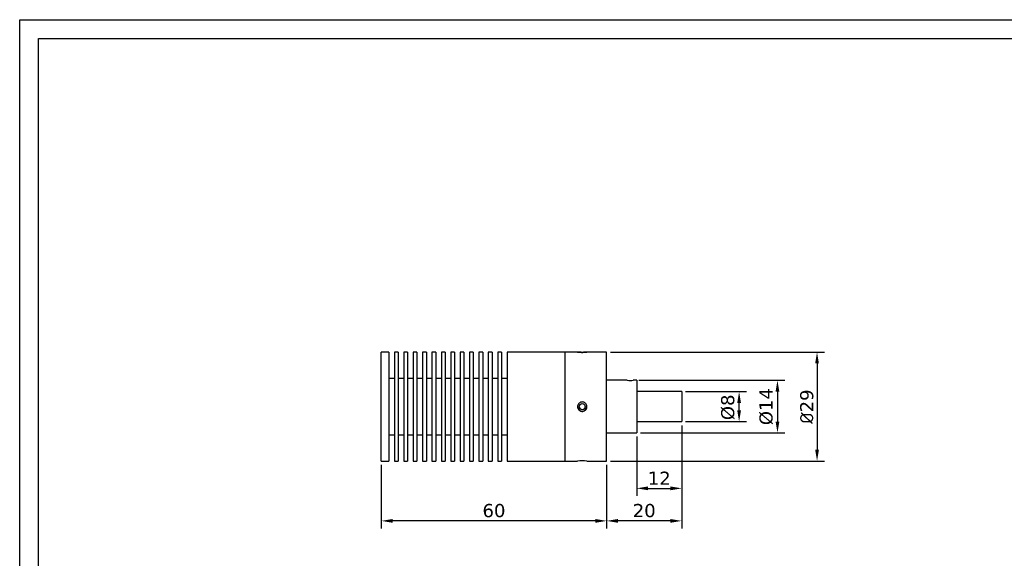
# Model space of a CAD drawing. Header units: millimetres. Extents: x 0 to 420, y 0 to 297.
# Tile 4 of 5: x 0 to 262, y 154 to 297. Entities that reach past the tile are written whole.
import ezdxf

# ---------------------------------------------------------------- set-up
doc = ezdxf.new("R2010")
doc.units = ezdxf.units.MM
doc.layers.get('0').update_dxf_attribs({"color": 3, "lineweight": 30})
doc.layers.add('Dimension', color=7, linetype='Continuous', lineweight=30)
doc.layers.add('SLD-0', color=3, linetype='Continuous')
doc.styles.get("Standard").update_dxf_attribs({"font": 'verdana.ttf'})
doc.dimstyles.new('ISO-iCore', dxfattribs={"dimtxt": 3.5, "dimasz": 3, "dimexe": 2, "dimexo": 1, "dimgap": 0.9, "dimtad": 1, "dimrnd": 0.0005, "dimzin": 12, "dimdsep": 46, "dimtxsty": 'Standard', "dimcen": 0, "dimclrd": 256, "dimclre": 256, "dimclrt": 2, "dimadec": 1, "dimazin": 2, "dimtfac": 1, "dimtmove": 0, "dimatfit": 3, "dimfxl": 1, "dimarcsym": 1})

# ---------------------------------------------------------------- blocks, each defined once
blk = doc.blocks.new('*D63')
at = {"layer": 'Defpoints', "color": 0}
for p in [(96.28, 179.51), (156.28, 179.51), (96.28, 163.59)]:
    blk.add_point(p, dxfattribs=at)
at = {"layer": 'Dimension', "lineweight": -2}
for p, q in [((96.28, 178.51), (96.28, 161.59)), ((156.28, 178.51), (156.28, 161.59)), ((153.28, 163.59), (99.28, 163.59))]:
    blk.add_line(p, q, dxfattribs=at)
at = {"layer": 'Dimension'}
for points in [[(99.28, 164.09), (99.28, 163.09), (96.28, 163.59)], [(153.28, 163.09), (153.28, 164.09), (156.28, 163.59)]]:
    blk.add_solid(points, dxfattribs=at)
at = {"layer": 'Dimension', "color": 2, "insert": (126.28, 166.31), "char_height": 3.5, "attachment_point": 5}
blk.add_mtext('60', dxfattribs=at)
blk = doc.blocks.new('*D64')
at = {"layer": 'Defpoints', "color": 0}
for p in [(176.28, 190.01), (164.28, 187.01), (176.28, 172.25)]:
    blk.add_point(p, dxfattribs=at)
at = {"layer": 'Dimension', "lineweight": -2}
for p, q in [((176.28, 189.01), (176.28, 170.25)), ((164.28, 186.01), (164.28, 170.25)), ((167.28, 172.25), (173.28, 172.25))]:
    blk.add_line(p, q, dxfattribs=at)
at = {"layer": 'Dimension'}
for points in [[(167.28, 172.75), (167.28, 171.75), (164.28, 172.25)], [(173.28, 171.75), (173.28, 172.75), (176.28, 172.25)]]:
    blk.add_solid(points, dxfattribs=at)
at = {"layer": 'Dimension', "color": 2, "insert": (170.28, 174.94), "char_height": 3.5, "attachment_point": 5}
blk.add_mtext('12', dxfattribs=at)
blk = doc.blocks.new('*D65')
at = {"layer": 'Defpoints', "color": 0}
for p in [(156.28, 208.51), (156.28, 179.51), (212.3, 179.51)]:
    blk.add_point(p, dxfattribs=at)
at = {"layer": 'Dimension', "lineweight": -2}
for p, q in [((157.28, 208.51), (214.3, 208.51)), ((212.3, 205.51), (212.3, 182.51)), ((157.28, 179.51), (214.3, 179.51))]:
    blk.add_line(p, q, dxfattribs=at)
at = {"layer": 'Dimension'}
for points in [[(212.8, 205.51), (211.8, 205.51), (212.3, 208.51)], [(211.8, 182.51), (212.8, 182.51), (212.3, 179.51)]]:
    blk.add_solid(points, dxfattribs=at)
at = {"layer": 'Dimension', "color": 2, "insert": (209.58, 194.01), "char_height": 3.5, "attachment_point": 5, "rotation": 90}
blk.add_mtext('{\\fISOCPEUR|b0|i0|c129|p34;%%C}29', dxfattribs=at)
blk = doc.blocks.new('*D66')
at = {"layer": 'Defpoints', "color": 0}
for p in [(176.28, 190.01), (156.28, 179.51), (156.28, 163.59)]:
    blk.add_point(p, dxfattribs=at)
at = {"layer": 'Dimension', "lineweight": -2}
for p, q in [((176.28, 189.01), (176.28, 161.59)), ((156.28, 178.51), (156.28, 161.59)), ((173.28, 163.59), (159.28, 163.59))]:
    blk.add_line(p, q, dxfattribs=at)
at = {"layer": 'Dimension'}
for points in [[(159.28, 164.09), (159.28, 163.09), (156.28, 163.59)], [(173.28, 163.09), (173.28, 164.09), (176.28, 163.59)]]:
    blk.add_solid(points, dxfattribs=at)
at = {"layer": 'Dimension', "color": 2, "insert": (166.28, 166.31), "char_height": 3.5, "attachment_point": 5}
blk.add_mtext('20', dxfattribs=at)
blk = doc.blocks.new('*D77')
at = {"layer": 'Defpoints', "color": 0}
for p in [(176.28, 198.01), (191.55, 198.01), (176.28, 190.01)]:
    blk.add_point(p, dxfattribs=at)
at = {"layer": 'Dimension', "lineweight": -2}
for p, q in [((177.28, 198.01), (193.55, 198.01)), ((191.55, 193.01), (191.55, 195.01)), ((177.28, 190.01), (193.55, 190.01))]:
    blk.add_line(p, q, dxfattribs=at)
at = {"layer": 'Dimension'}
for points in [[(192.05, 195.01), (191.05, 195.01), (191.55, 198.01)], [(191.05, 193.01), (192.05, 193.01), (191.55, 190.01)]]:
    blk.add_solid(points, dxfattribs=at)
at = {"layer": 'Dimension', "color": 2, "insert": (188.59, 193.82), "char_height": 3.5, "attachment_point": 5, "rotation": 90}
blk.add_mtext('%%C8', dxfattribs=at)
blk = doc.blocks.new('*D78')
at = {"layer": 'Defpoints', "color": 0}
for p in [(163.82, 201.01), (164.28, 187.01), (201.76, 187.01)]:
    blk.add_point(p, dxfattribs=at)
at = {"layer": 'Dimension', "lineweight": -2}
for p, q in [((164.82, 201.01), (203.76, 201.01)), ((201.76, 198.01), (201.76, 190.01)), ((165.28, 187.01), (203.76, 187.01))]:
    blk.add_line(p, q, dxfattribs=at)
at = {"layer": 'Dimension'}
for points in [[(202.26, 198.01), (201.26, 198.01), (201.76, 201.01)], [(201.26, 190.01), (202.26, 190.01), (201.76, 187.01)]]:
    blk.add_solid(points, dxfattribs=at)
at = {"layer": 'Dimension', "color": 2, "insert": (198.79, 194.01), "char_height": 3.5, "attachment_point": 5, "rotation": 90}
blk.add_mtext('%%C14', dxfattribs=at)

msp = doc.modelspace()

# ---------------------------------------------------------------- linework, layer by layer
for p, q in [((98.277, 208.506), (96.277, 208.506)), ((96.277, 194.006), (96.277, 208.506)), ((98.277, 208.506), (98.277, 179.506)), ((100.777, 208.506), (99.777, 208.506)), ((99.777, 208.506), (99.777, 179.506)), ((100.777, 208.506), (100.777, 179.506)), ((103.277, 208.506), (102.277, 208.506)), ((102.277, 208.506), (102.277, 179.506)), ((103.277, 208.506), (103.277, 179.506)), ((105.777, 208.506), (104.777, 208.506)), ((104.777, 208.506), (104.777, 179.506)), ((105.777, 208.506), (105.777, 179.506)), ((108.277, 208.506), (107.277, 208.506)), ((107.277, 208.506), (107.277, 179.506)), ((108.277, 208.506), (108.277, 179.506)), ((110.777, 208.506), (109.777, 208.506)), ((109.777, 208.506), (109.777, 179.506)), ((110.777, 208.506), (110.777, 179.506)), ((113.277, 208.506), (112.277, 208.506)), ((112.277, 208.506), (112.277, 179.506)), ((113.277, 208.506), (113.277, 179.506)), ((115.777, 208.506), (114.777, 208.506)), ((114.777, 208.506), (114.777, 179.506)), ((115.777, 208.506), (115.777, 179.506)), ((118.277, 208.506), (117.277, 208.506)), ((117.277, 208.506), (117.277, 179.506)), ((118.277, 208.506), (118.277, 179.506)), ((120.777, 208.506), (119.777, 208.506)), ((119.777, 208.506), (119.777, 179.506)), ((120.777, 208.506), (120.777, 179.506)), ((123.277, 208.506), (122.277, 208.506)), ((122.277, 208.506), (122.277, 179.506)), ((123.277, 208.506), (123.277, 179.506)), ((125.777, 208.506), (124.777, 208.506)), ((124.777, 208.506), (124.777, 179.506)), ((125.777, 208.506), (125.777, 179.506)), ((128.277, 208.506), (127.277, 208.506)), ((127.277, 208.506), (127.277, 179.506)), ((128.277, 208.506), (128.277, 179.506)), ((145.277, 208.506), (129.777, 208.506)), ((129.777, 208.506), (129.777, 179.506)), ((148.525, 208.506), (145.277, 208.506)), ((145.277, 193.989), (145.277, 208.506)), ((145.277, 194.006), (145.277, 208.506)), ((156.277, 208.506), (151.013, 208.506)), ((156.277, 193.989), (156.277, 208.506)), ((99.777, 201.506), (98.277, 201.506)), ((102.277, 201.506), (100.777, 201.506)), ((104.777, 201.506), (103.277, 201.506)), ((107.277, 201.506), (105.777, 201.506)), ((109.777, 201.506), (108.277, 201.506)), ((112.277, 201.506), (110.777, 201.506)), ((114.777, 201.506), (113.277, 201.506)), ((117.277, 201.506), (115.777, 201.506)), ((119.777, 201.506), (118.277, 201.506)), ((122.277, 201.506), (120.777, 201.506)), ((124.777, 201.506), (123.277, 201.506)), ((127.277, 201.506), (125.777, 201.506)), ((129.777, 201.506), (128.277, 201.506)), ((161.776, 201.006), (156.277, 201.006)), ((164.277, 201.006), (163.368, 201.006)), ((164.277, 201.006), (164.277, 187.006)), ((176.277, 198.006), (164.277, 198.006)), ((176.277, 198.006), (176.277, 190.006)), ((96.277, 179.506), (96.277, 194.006)), ((145.277, 179.506), (145.277, 194.006)), ((145.277, 179.506), (145.277, 193.989)), ((156.277, 179.506), (156.277, 193.989)), ((164.277, 190.006), (176.277, 190.006)), ((98.277, 186.506), (99.777, 186.506)), ((100.777, 186.506), (102.277, 186.506)), ((103.277, 186.506), (104.777, 186.506)), ((105.777, 186.506), (107.277, 186.506)), ((108.277, 186.506), (109.777, 186.506)), ((110.777, 186.506), (112.277, 186.506)), ((113.277, 186.506), (114.777, 186.506)), ((115.777, 186.506), (117.277, 186.506)), ((118.277, 186.506), (119.777, 186.506)), ((120.777, 186.506), (122.277, 186.506)), ((123.277, 186.506), (124.777, 186.506)), ((125.777, 186.506), (127.277, 186.506)), ((128.277, 186.506), (129.777, 186.506)), ((156.277, 187.006), (164.277, 187.006)), ((96.277, 179.506), (98.277, 179.506)), ((99.777, 179.506), (100.777, 179.506)), ((102.277, 179.506), (103.277, 179.506)), ((104.777, 179.506), (105.777, 179.506)), ((107.277, 179.506), (108.277, 179.506)), ((109.777, 179.506), (110.777, 179.506)), ((112.277, 179.506), (113.277, 179.506)), ((114.777, 179.506), (115.777, 179.506)), ((117.277, 179.506), (118.277, 179.506)), ((119.777, 179.506), (120.777, 179.506)), ((122.277, 179.506), (123.277, 179.506)), ((124.777, 179.506), (125.777, 179.506)), ((127.277, 179.506), (128.277, 179.506)), ((129.777, 179.506), (145.277, 179.506)), ((145.277, 179.506), (148.544, 179.506)), ((151.03, 179.506), (156.277, 179.506))]:
    msp.add_line(p, q)
msp.add_circle((149.777, 193.993), 0.8)
for centre, radius, start, end in [((162.577, 207.657), 6.699, 263.14359, 276.77941), ((149.777, 193.993), 1.25, 180.00003, 359.99997), ((149.782, 193.992), 0.795, 179.61537, 0.34294), ((149.777, 163.96), 15.597, 85.40156, 94.53428)]:
    msp.add_arc(centre, radius, start, end)
for points, knots in [([(148.527, 208.506), (148.541, 208.505), (148.569, 208.503), (148.783, 208.487), (149.1, 208.468), (149.496, 208.455), (149.922, 208.453), (150.332, 208.463), (150.68, 208.481), (150.926, 208.498), (151.044, 208.508), (151.018, 208.505), (150.854, 208.491), (150.568, 208.472), (150.194, 208.455), (149.772, 208.449), (149.351, 208.455), (148.978, 208.472), (148.697, 208.491), (148.548, 208.504), (148.533, 208.506), (148.527, 208.506)], [0, 0, 0, 0, 0.0535531, 0.1071014, 0.160774, 0.2145295, 0.2681494, 0.3216266, 0.3751768, 0.4289014, 0.4826303, 0.5361872, 0.5896642, 0.6432765, 0.6970301, 0.7507101, 0.8042155, 0.857718, 0.9113935, 0.9651483, 1, 1, 1, 1]), ([(149.777, 195.239), (149.918, 195.225), (150.198, 195.197), (150.572, 194.983), (150.856, 194.666), (151.02, 194.27), (151.043, 193.844), (150.924, 193.434), (150.677, 193.086), (150.328, 192.84), (149.916, 192.722), (149.49, 192.748), (149.096, 192.912), (148.779, 193.198), (148.573, 193.572), (148.504, 193.994), (148.577, 194.415), (148.785, 194.788), (149.105, 195.069), (149.455, 195.218), (149.686, 195.233), (149.777, 195.239)], [0, 0, 0, 0, 0.0535527, 0.1071006, 0.1607737, 0.214529, 0.2681486, 0.3216271, 0.3751776, 0.4289017, 0.4826312, 0.5361878, 0.5896634, 0.6432759, 0.6970297, 0.7507092, 0.8042155, 0.857719, 0.9113939, 0.9651489, 1, 1, 1, 1])]:
    msp.add_open_spline(points, degree=3, knots=knots)
at = {"layer": 'SLD-0', "color": 4, "linetype": 'Continuous', "lineweight": 25}
for p, q in [((0, 0), (0, 297)), ((0, 297), (420, 297)), ((5, 5), (5, 292)), ((5, 292), (415, 292))]:
    msp.add_line(p, q, dxfattribs=at)

# ---------------------------------------------------------------- dimensions: what is measured, and where the dimension line sits
at = {"layer": 'Dimension'}
for base, p1, p2, text, picture, middle in [((212.301, 179.506), (156.277, 208.506), (156.277, 179.506), '{\\fISOCPEUR|b0|i0|c129|p34;%%C}<>', '*D65', (209.58, 194.006)), ((201.759, 187.006), (163.823, 201.006), (164.277, 187.006), '%%C<>', '*D78', (198.794, 194.006))]:
    dim = msp.add_linear_dim(base=base, p1=p1, p2=p2, angle=90, text=text, dimstyle='ISO-iCore', dxfattribs=at)
    dim.commit()
    dim.dimension.update_dxf_attribs({"geometry": picture, "text_midpoint": middle})
dim = msp.add_linear_dim(base=(191.553, 198.006), p1=(176.277, 190.006), p2=(176.277, 198.006), angle=90, text='%%C<>', dimstyle='ISO-iCore', dxfattribs=at)
dim.commit()
dim.dimension.update_dxf_attribs({"geometry": '*D77', "text_midpoint": (191.553, 193.821), "dimtype": 160})
for base, p1, p2, picture, middle in [((156.277, 163.59), (176.277, 190.006), (156.277, 179.506), '*D66', (166.277, 166.313)), ((176.277, 172.249), (164.277, 187.006), (176.277, 190.006), '*D64', (170.277, 174.935)), ((96.277, 163.59), (156.277, 179.506), (96.277, 179.506), '*D63', (126.277, 166.312))]:
    dim = msp.add_linear_dim(base=base, p1=p1, p2=p2, dimstyle='ISO-iCore', dxfattribs=at)
    dim.commit()
    dim.dimension.update_dxf_attribs({"geometry": picture, "text_midpoint": middle})

doc.saveas('drawing.dxf')
